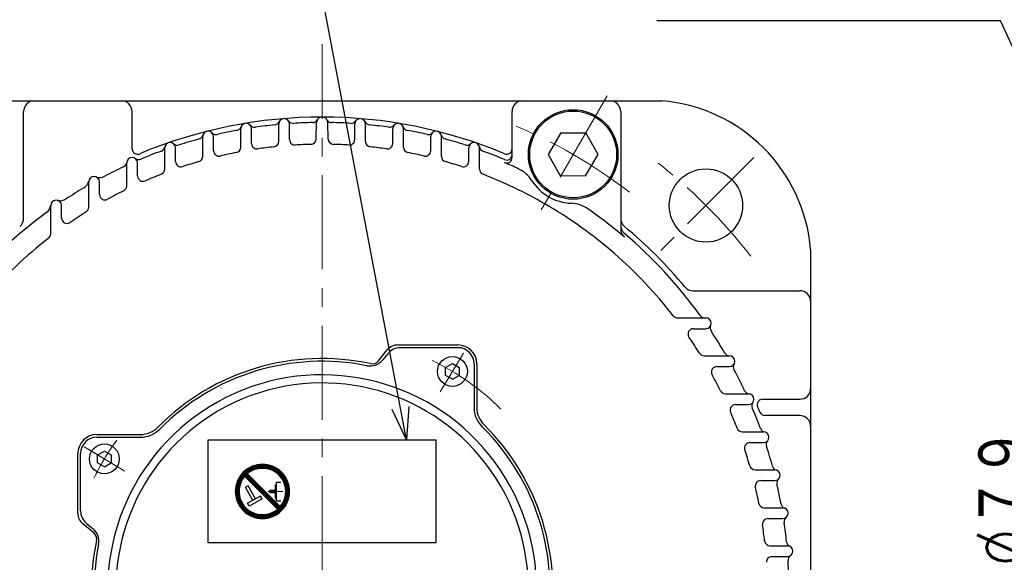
# Model space of a CAD drawing. Header units: millimetres. Extents: x 0 to 1300, y 0 to 891.
# Tile 73 of 127: x 124 to 306, y 590 to 690. Entities that reach past the tile are written whole.
import ezdxf

# ---------------------------------------------------------------- set-up
doc = ezdxf.new("R2010")
doc.units = ezdxf.units.MM
doc.header["$LTSCALE"] = 0.545669
doc.linetypes.add('CENTER', pattern=[50.8, 31.75, -6.35, 6.35, -6.35])
doc.linetypes.add('DOTSX', pattern=[6.35, 3.175, -3.175])
doc.layers.add('NoLayerName_001', color=7, linetype='Continuous')
doc.styles.get("Standard").update_dxf_attribs({"font": 'txt', "bigfont": 'extfont2'})
doc.dimstyles.get("Standard").update_dxf_attribs({"dimtxt": 2.5, "dimasz": 2.5, "dimexe": 1, "dimexo": 1, "dimtad": 1, "dimdec": 3, "dimzin": 0, "dimdsep": 46, "dimtxsty": 'Standard', "dimcen": 2.5, "dimadec": 3, "dimazin": 0, "dimtfac": 0.75, "dimtdec": 3, "dimtmove": 0, "dimatfit": 3, "dimfxl": 1, "dimarcsym": 0})

# ---------------------------------------------------------------- blocks, each defined once
blk = doc.blocks.new('_OPEN30')
at = {"color": 0, "linetype": 'ByBlock', "lineweight": -2}
for p, q in [((-1, 0.267949), (0, 0)), ((0, 0), (-1, -0.267949)), ((0, 0), (-1, 0))]:
    blk.add_line(p, q, dxfattribs=at)
blk = doc.blocks.new('*D26')
at = {"layer": 'Defpoints', "color": 0}
for p in [(341.31, 624.26), (315.19, 591.92), (315.19, 591.92)]:
    blk.add_point(p, dxfattribs=at)
at = {"layer": 'NoLayerName_001', "color": 0, "linetype": 'Continuous', "lineweight": 13}
for p, q in [((338.31, 624.26), (312.19, 624.26)), ((315.19, 619.76), (315.19, 591.92))]:
    blk.add_line(p, q, dxfattribs=at)
at = {"layer": 'NoLayerName_001', "color": 0, "lineweight": 13, "xscale": 4.5, "yscale": 4.5, "zscale": 4.5, "rotation": 90}
blk.add_blockref('_OPEN30', (315.19, 624.26), dxfattribs=at)
at = {"layer": 'NoLayerName_001', "color": 0, "lineweight": 13, "insert": (305.92, 601.91), "char_height": 10.5, "attachment_point": 5, "rotation": 90}
blk.add_mtext('\\W0.8000;%%c７９', dxfattribs=at)
blk = doc.blocks.new('_NONE')
blk = doc.blocks.new('*X14')
at = {"color": 7, "linetype": 'Continuous', "lineweight": 25}
for p, q in [((0.96, 6.07), (0, 6.07)), ((0.89, 6.14), (0.06, 6.14)), ((1.03, 6), (0.06, 6)), ((0.82, 6.21), (0.12, 6.21)), ((1.1, 5.93), (0.12, 5.93)), ((0.75, 6.28), (0.19, 6.28)), ((1.17, 5.86), (0.19, 5.86)), ((0.69, 6.34), (0.26, 6.34)), ((1.24, 5.79), (0.26, 5.79)), ((0.62, 6.41), (0.33, 6.41)), ((1.31, 5.72), (0.33, 5.72)), ((1.38, 5.66), (0.4, 5.66)), ((0.55, 6.48), (0.41, 6.48)), ((1.44, 5.59), (0.47, 5.59)), ((1.51, 5.52), (0.54, 5.52)), ((1.58, 5.45), (0.61, 5.45)), ((1.65, 5.38), (0.68, 5.38)), ((1.72, 5.31), (0.75, 5.31)), ((1.79, 5.24), (0.81, 5.24)), ((1.86, 5.17), (0.88, 5.17)), ((1.93, 5.1), (0.95, 5.1)), ((2, 5.03), (1.02, 5.03)), ((2.07, 4.97), (1.09, 4.97)), ((2.13, 4.9), (1.16, 4.9)), ((2.2, 4.83), (1.23, 4.83)), ((2.27, 4.76), (1.3, 4.76)), ((2.34, 4.69), (1.37, 4.69)), ((2.41, 4.62), (1.43, 4.62)), ((2.48, 4.55), (1.5, 4.55)), ((2.55, 4.48), (1.57, 4.48)), ((2.62, 4.41), (1.64, 4.41)), ((2.69, 4.34), (1.71, 4.34)), ((2.75, 4.28), (1.78, 4.28)), ((2.82, 4.21), (1.85, 4.21)), ((2.89, 4.14), (1.92, 4.14)), ((2.96, 4.07), (1.99, 4.07)), ((3.03, 4), (2.06, 4)), ((3.1, 3.93), (2.12, 3.93)), ((3.17, 3.86), (2.19, 3.86)), ((3.24, 3.79), (2.26, 3.79)), ((3.31, 3.72), (2.33, 3.72)), ((3.38, 3.66), (2.4, 3.66)), ((3.44, 3.59), (2.47, 3.59)), ((3.51, 3.52), (2.54, 3.52)), ((3.58, 3.45), (2.61, 3.45)), ((3.65, 3.38), (2.68, 3.38)), ((3.72, 3.31), (2.75, 3.31)), ((3.79, 3.24), (2.81, 3.24)), ((3.86, 3.17), (2.88, 3.17)), ((3.93, 3.1), (2.95, 3.1)), ((4, 3.03), (3.02, 3.03)), ((4.07, 2.97), (3.09, 2.97)), ((4.13, 2.9), (3.16, 2.9)), ((4.2, 2.83), (3.23, 2.83)), ((4.27, 2.76), (3.3, 2.76)), ((4.34, 2.69), (3.37, 2.69)), ((4.41, 2.62), (3.43, 2.62)), ((4.48, 2.55), (3.5, 2.55)), ((4.55, 2.48), (3.57, 2.48)), ((4.62, 2.41), (3.64, 2.41)), ((4.69, 2.34), (3.71, 2.34)), ((4.75, 2.28), (3.78, 2.28)), ((4.82, 2.21), (3.85, 2.21)), ((4.89, 2.14), (3.92, 2.14)), ((4.96, 2.07), (3.99, 2.07)), ((5.03, 2), (4.06, 2)), ((5.1, 1.93), (4.12, 1.93)), ((5.17, 1.86), (4.19, 1.86)), ((5.24, 1.79), (4.26, 1.79)), ((5.31, 1.72), (4.33, 1.72)), ((5.38, 1.66), (4.4, 1.66)), ((5.44, 1.59), (4.47, 1.59)), ((5.51, 1.52), (4.54, 1.52)), ((5.58, 1.45), (4.61, 1.45)), ((5.65, 1.38), (4.68, 1.38)), ((5.72, 1.31), (4.75, 1.31)), ((5.79, 1.24), (4.81, 1.24)), ((5.86, 1.17), (4.88, 1.17)), ((5.93, 1.1), (4.95, 1.1)), ((6, 1.03), (5.02, 1.03)), ((6.07, 0.97), (5.09, 0.97)), ((6.13, 0.9), (5.16, 0.9)), ((6.2, 0.83), (5.23, 0.83)), ((6.27, 0.76), (5.3, 0.76)), ((6.34, 0.69), (5.37, 0.69)), ((6.41, 0.62), (5.43, 0.62)), ((6.48, 0.55), (5.5, 0.55)), ((6.55, 0.48), (5.57, 0.48)), ((6.49, 0.41), (5.64, 0.41)), ((6.43, 0.34), (5.71, 0.34)), ((6.36, 0.28), (5.78, 0.28)), ((6.29, 0.21), (5.85, 0.21)), ((6.22, 0.14), (5.92, 0.14)), ((6.15, 0.07), (5.99, 0.07)), ((6.07, 0), (6.06, 0))]:
    blk.add_line(p, q, dxfattribs=at)
blk = doc.blocks.new('*X15')
at = {"color": 7, "linetype": 'Continuous', "lineweight": 25}
for p, q in [((0.3, 7.31), (1.54, 7.31)), ((0.39, 7.38), (1.68, 7.38)), ((0.47, 7.45), (1.83, 7.45)), ((0.57, 7.52), (2, 7.52)), ((0.66, 7.59), (2.2, 7.59)), ((0.76, 7.66), (2.44, 7.66)), ((0.87, 7.72), (2.75, 7.72)), ((0.99, 7.79), (6.05, 7.79)), ((1.11, 7.86), (5.93, 7.86)), ((1.24, 7.93), (5.8, 7.93)), ((1.38, 8), (5.66, 8)), ((1.53, 8.07), (5.51, 8.07)), ((1.69, 8.14), (5.34, 8.14)), ((1.88, 8.21), (5.16, 8.21)), ((2.1, 8.28), (4.94, 8.28)), ((2.35, 8.34), (4.69, 8.34)), ((2.69, 8.41), (4.35, 8.41)), ((4.29, 7.72), (6.17, 7.72)), ((4.6, 7.66), (6.27, 7.66)), ((4.84, 7.59), (6.38, 7.59)), ((5.04, 7.52), (6.47, 7.52)), ((5.21, 7.45), (6.56, 7.45)), ((5.36, 7.38), (6.65, 7.38)), ((5.5, 7.31), (6.74, 7.31)), ((0, 7.03), (1.08, 7.03)), ((0.04, 6.97), (0.98, 6.97)), ((0.07, 7.1), (1.18, 7.1)), ((0.11, 6.9), (0.89, 6.9)), ((0.14, 7.17), (1.29, 7.17)), ((0.17, 6.83), (0.8, 6.83)), ((0.22, 7.24), (1.41, 7.24)), ((0.24, 6.76), (0.72, 6.76)), ((0.31, 6.69), (0.64, 6.69)), ((0.38, 6.62), (0.56, 6.62)), ((0.45, 6.55), (0.49, 6.55)), ((5.63, 7.24), (6.82, 7.24)), ((5.75, 7.17), (6.89, 7.17)), ((5.86, 7.1), (6.97, 7.1)), ((5.96, 7.03), (7.04, 7.03)), ((6.06, 6.97), (7.11, 6.97)), ((6.15, 6.9), (7.17, 6.9)), ((6.24, 6.83), (7.24, 6.83)), ((6.32, 6.76), (7.3, 6.76)), ((6.4, 6.69), (7.36, 6.69)), ((6.47, 6.62), (7.41, 6.62)), ((6.55, 6.55), (7.47, 6.55)), ((6.61, 6.48), (7.52, 6.48)), ((6.68, 6.41), (7.57, 6.41)), ((6.74, 6.34), (7.62, 6.34)), ((6.8, 6.28), (7.67, 6.28)), ((6.86, 6.21), (7.71, 6.21)), ((6.91, 6.14), (7.76, 6.14)), ((6.97, 6.07), (7.8, 6.07)), ((7.02, 6), (7.84, 6)), ((7.07, 5.93), (7.88, 5.93)), ((7.11, 5.86), (7.92, 5.86)), ((7.16, 5.79), (7.95, 5.79)), ((7.2, 5.72), (7.99, 5.72)), ((7.24, 5.66), (8.02, 5.66)), ((7.28, 5.59), (8.06, 5.59)), ((7.32, 5.52), (8.09, 5.52)), ((7.36, 5.45), (8.12, 5.45)), ((7.39, 5.38), (8.15, 5.38)), ((7.42, 5.31), (8.17, 5.31)), ((7.45, 5.24), (8.2, 5.24)), ((7.48, 5.17), (8.23, 5.17)), ((7.51, 5.1), (8.25, 5.1)), ((7.54, 5.03), (8.27, 5.03)), ((7.57, 4.97), (8.29, 4.97)), ((7.59, 4.9), (8.32, 4.9)), ((7.61, 4.83), (8.34, 4.83)), ((7.64, 4.76), (8.35, 4.76)), ((7.66, 4.69), (8.37, 4.69)), ((7.68, 4.62), (8.39, 4.62)), ((7.69, 4.55), (8.4, 4.55)), ((7.71, 4.48), (8.42, 4.48)), ((7.73, 4.41), (8.43, 4.41)), ((7.74, 4.34), (8.44, 4.34)), ((7.76, 4.28), (8.46, 4.28)), ((7.77, 4.21), (8.47, 4.21)), ((7.78, 4.14), (8.48, 4.14)), ((7.79, 4.07), (8.48, 4.07)), ((7.8, 4), (8.49, 4)), ((7.81, 3.93), (8.5, 3.93)), ((7.81, 3.86), (8.5, 3.86)), ((7.82, 3.79), (8.51, 3.79)), ((7.82, 3.72), (8.51, 3.72)), ((7.83, 3.66), (8.52, 3.66)), ((7.51, 1.86), (8.25, 1.86)), ((7.54, 1.93), (8.27, 1.93)), ((7.57, 2), (8.29, 2)), ((7.59, 2.07), (8.32, 2.07)), ((7.61, 2.14), (8.34, 2.14)), ((7.64, 2.21), (8.35, 2.21)), ((7.66, 2.28), (8.37, 2.28)), ((7.68, 2.34), (8.39, 2.34)), ((7.69, 2.41), (8.4, 2.41)), ((7.71, 2.48), (8.42, 2.48)), ((7.73, 2.55), (8.43, 2.55)), ((7.74, 2.62), (8.44, 2.62)), ((7.76, 2.69), (8.46, 2.69)), ((7.77, 2.76), (8.47, 2.76)), ((7.78, 2.83), (8.48, 2.83)), ((7.79, 2.9), (8.48, 2.9)), ((7.8, 2.97), (8.49, 2.97)), ((7.81, 3.1), (8.5, 3.1)), ((7.81, 3.03), (8.5, 3.03)), ((7.82, 3.24), (8.51, 3.24)), ((7.82, 3.17), (8.51, 3.17)), ((7.83, 3.59), (8.52, 3.59)), ((7.83, 3.52), (8.52, 3.52)), ((7.83, 3.45), (8.52, 3.45)), ((7.83, 3.38), (8.52, 3.38)), ((7.83, 3.31), (8.52, 3.31)), ((6.59, 0.41), (7.47, 0.41)), ((6.61, 0.48), (7.52, 0.48)), ((6.66, 0.34), (7.41, 0.34)), ((6.68, 0.55), (7.57, 0.55)), ((6.73, 0.28), (7.36, 0.28)), ((6.74, 0.62), (7.62, 0.62)), ((6.8, 0.69), (7.67, 0.69)), ((6.8, 0.21), (7.3, 0.21)), ((6.86, 0.76), (7.71, 0.76)), ((6.86, 0.14), (7.24, 0.14)), ((6.91, 0.83), (7.76, 0.83)), ((6.93, 0.07), (7.17, 0.07)), ((6.97, 0.9), (7.8, 0.9)), ((7, 0), (7.11, 0)), ((7.02, 0.97), (7.84, 0.97)), ((7.07, 1.03), (7.88, 1.03)), ((7.11, 1.1), (7.92, 1.1)), ((7.16, 1.17), (7.95, 1.17)), ((7.2, 1.24), (7.99, 1.24)), ((7.24, 1.31), (8.02, 1.31)), ((7.28, 1.38), (8.06, 1.38)), ((7.32, 1.45), (8.09, 1.45)), ((7.36, 1.52), (8.12, 1.52)), ((7.39, 1.59), (8.15, 1.59)), ((7.42, 1.66), (8.17, 1.66)), ((7.45, 1.72), (8.2, 1.72)), ((7.48, 1.79), (8.23, 1.79))]:
    blk.add_line(p, q, dxfattribs=at)
blk = doc.blocks.new('*X16')
at = {"color": 7, "linetype": 'Continuous', "lineweight": 25}
for p, q in [((1.41, 7.31), (0.6, 7.31)), ((1.45, 7.38), (0.64, 7.38)), ((1.5, 7.45), (0.68, 7.45)), ((1.55, 7.52), (0.72, 7.52)), ((1.6, 7.59), (0.76, 7.59)), ((1.66, 7.66), (0.81, 7.66)), ((1.72, 7.72), (0.85, 7.72)), ((1.78, 7.79), (0.9, 7.79)), ((1.84, 7.86), (0.95, 7.86)), ((1.9, 7.93), (1, 7.93)), ((1.93, 8), (1.05, 8)), ((1.86, 8.07), (1.11, 8.07)), ((1.79, 8.14), (1.16, 8.14)), ((1.72, 8.21), (1.22, 8.21)), ((1.66, 8.28), (1.28, 8.28)), ((1.59, 8.34), (1.35, 8.34)), ((1.52, 8.41), (1.41, 8.41)), ((0.73, 5.52), (0.03, 5.52)), ((0.72, 5.45), (0.03, 5.45)), ((0.74, 5.59), (0.04, 5.59)), ((0.75, 5.66), (0.05, 5.66)), ((0.76, 5.72), (0.06, 5.72)), ((0.78, 5.79), (0.07, 5.79)), ((0.79, 5.86), (0.09, 5.86)), ((0.81, 5.93), (0.1, 5.93)), ((0.82, 6), (0.12, 6)), ((0.84, 6.07), (0.13, 6.07)), ((0.86, 6.14), (0.15, 6.14)), ((0.88, 6.21), (0.17, 6.21)), ((0.9, 6.28), (0.18, 6.28)), ((0.93, 6.34), (0.2, 6.34)), ((0.95, 6.41), (0.22, 6.41)), ((0.98, 6.48), (0.25, 6.48)), ((1.01, 6.55), (0.27, 6.55)), ((1.03, 6.62), (0.29, 6.62)), ((1.06, 6.69), (0.32, 6.69)), ((1.1, 6.76), (0.35, 6.76)), ((1.13, 6.83), (0.37, 6.83)), ((1.16, 6.9), (0.4, 6.9)), ((1.2, 6.97), (0.43, 6.97)), ((1.24, 7.03), (0.46, 7.03)), ((1.28, 7.1), (0.5, 7.1)), ((1.32, 7.17), (0.53, 7.17)), ((1.36, 7.24), (0.57, 7.24)), ((0.69, 5.1), (0, 5.1)), ((0.69, 5.03), (0, 5.03)), ((0.69, 4.97), (0, 4.97)), ((0.69, 4.9), (0, 4.9)), ((0.69, 4.83), (0, 4.83)), ((0.69, 4.76), (0, 4.76)), ((0.71, 5.31), (0.01, 5.31)), ((0.7, 5.24), (0.01, 5.24)), ((0.7, 5.17), (0.01, 5.17)), ((0.7, 4.69), (0.01, 4.69)), ((0.7, 4.62), (0.01, 4.62)), ((0.71, 4.55), (0.01, 4.55)), ((0.71, 5.38), (0.02, 5.38)), ((0.71, 4.48), (0.02, 4.48)), ((0.72, 4.41), (0.03, 4.41)), ((0.73, 4.34), (0.03, 4.34)), ((0.74, 4.28), (0.04, 4.28)), ((0.75, 4.21), (0.05, 4.21)), ((0.76, 4.14), (0.06, 4.14)), ((0.78, 4.07), (0.07, 4.07)), ((0.79, 4), (0.09, 4)), ((0.81, 3.93), (0.1, 3.93)), ((0.82, 3.86), (0.12, 3.86)), ((0.84, 3.79), (0.13, 3.79)), ((0.86, 3.72), (0.15, 3.72)), ((0.88, 3.66), (0.17, 3.66)), ((0.9, 3.59), (0.18, 3.59)), ((0.93, 3.52), (0.2, 3.52)), ((0.95, 3.45), (0.22, 3.45)), ((0.98, 3.38), (0.25, 3.38)), ((1.01, 3.31), (0.27, 3.31)), ((1.03, 3.24), (0.29, 3.24)), ((1.06, 3.17), (0.32, 3.17)), ((1.1, 3.1), (0.35, 3.1)), ((1.13, 3.03), (0.37, 3.03)), ((1.16, 2.97), (0.4, 2.97)), ((1.2, 2.9), (0.43, 2.9)), ((1.24, 2.83), (0.46, 2.83)), ((1.28, 2.76), (0.5, 2.76)), ((1.32, 2.69), (0.53, 2.69)), ((1.36, 2.62), (0.57, 2.62)), ((1.41, 2.55), (0.6, 2.55)), ((1.45, 2.48), (0.64, 2.48)), ((1.5, 2.41), (0.68, 2.41)), ((1.55, 2.34), (0.72, 2.34)), ((1.6, 2.28), (0.76, 2.28)), ((1.66, 2.21), (0.81, 2.21)), ((1.72, 2.14), (0.85, 2.14)), ((1.78, 2.07), (0.9, 2.07)), ((1.84, 2), (0.95, 2)), ((1.9, 1.93), (1, 1.93)), ((1.97, 1.86), (1.05, 1.86)), ((8.07, 1.86), (8.03, 1.86)), ((2.04, 1.79), (1.11, 1.79)), ((2.12, 1.72), (1.16, 1.72)), ((2.2, 1.66), (1.22, 1.66)), ((2.28, 1.59), (1.28, 1.59)), ((2.37, 1.52), (1.35, 1.52)), ((2.46, 1.45), (1.41, 1.45)), ((2.56, 1.38), (1.48, 1.38)), ((2.66, 1.31), (1.55, 1.31)), ((2.77, 1.24), (1.63, 1.24)), ((2.89, 1.17), (1.7, 1.17)), ((3.02, 1.1), (1.78, 1.1)), ((3.16, 1.03), (1.87, 1.03)), ((3.31, 0.97), (1.95, 0.97)), ((3.48, 0.9), (2.05, 0.9)), ((3.68, 0.83), (2.14, 0.83)), ((3.92, 0.76), (2.24, 0.76)), ((4.23, 0.69), (2.35, 0.69)), ((7.53, 0.62), (2.47, 0.62)), ((7.41, 0.55), (2.59, 0.55)), ((7.28, 0.48), (2.72, 0.48)), ((7.14, 0.41), (2.86, 0.41)), ((6.99, 0.34), (3.01, 0.34)), ((6.82, 0.28), (3.18, 0.28)), ((6.64, 0.21), (3.36, 0.21)), ((6.42, 0.14), (3.58, 0.14)), ((6.17, 0.07), (3.83, 0.07)), ((7.65, 0.69), (5.77, 0.69)), ((7.76, 0.76), (6.08, 0.76)), ((7.86, 0.83), (6.32, 0.83)), ((7.95, 0.9), (6.52, 0.9)), ((8.05, 0.97), (6.69, 0.97)), ((8.13, 1.03), (6.84, 1.03)), ((8.22, 1.1), (6.98, 1.1)), ((8.3, 1.17), (7.11, 1.17)), ((8.37, 1.24), (7.23, 1.24)), ((8.45, 1.31), (7.34, 1.31)), ((8.52, 1.38), (7.44, 1.38)), ((8.48, 1.45), (7.54, 1.45)), ((8.41, 1.52), (7.63, 1.52)), ((8.34, 1.59), (7.72, 1.59)), ((8.28, 1.66), (7.8, 1.66)), ((8.21, 1.72), (7.88, 1.72)), ((8.14, 1.79), (7.95, 1.79)), ((5.83, 0), (4.17, 0))]:
    blk.add_line(p, q, dxfattribs=at)
blk = doc.blocks.new('JZB_0007')
at = {"layer": 'NoLayerName_001', "color": 7, "linetype": 'Continuous', "lineweight": 25}
for p, q in [((7.79, 1.72), (1.72, 7.79)), ((8.28, 2.21), (2.21, 8.28)), ((2.36, 6.03), (1.88, 5.77)), ((3.22, 3.36), (1.88, 5.77)), ((3.7, 3.62), (2.36, 6.03)), ((7.39, 6.24), (7.59, 6.24)), ((7.39, 3.76), (7.39, 6.24)), ((7.59, 3.28), (7.59, 6.72)), ((7.59, 6.72), (8.38, 6.72)), ((4.67, 4.16), (2.26, 2.82)), ((4.97, 3.62), (4.67, 4.16)), ((6.35, 4.79), (6.35, 5.21)), ((6.35, 5.21), (7.39, 5.21)), ((6.35, 4.79), (7.39, 4.79)), ((7.39, 3.76), (7.59, 3.76)), ((2.56, 2.28), (2.26, 2.82)), ((4.97, 3.62), (2.56, 2.28)), ((7.59, 3.28), (8.38, 3.28))]:
    blk.add_line(p, q, dxfattribs=at)
at = {"layer": 'NoLayerName_001', "color": 2, "linetype": 'CENTER', "lineweight": 13}
blk.add_line((6.01, 5), (8.78, 5), dxfattribs=at)
at = {"layer": 'NoLayerName_001', "color": 7, "linetype": 'Continuous', "lineweight": 25}
for radius, start, end in [(5, 315, 135), (4.31, 319.5886, 130.4114), (5, 135, 315), (4.31, 139.5886, 319.5886)]:
    blk.add_arc((5, 5), radius, start, end, dxfattribs=at)
for name, p in [('*X15', (1.48, 1.52)), ('*X16', (0, 0.07)), ('*X14', (1.73, 1.72))]:
    blk.add_blockref(name, p)

msp = doc.modelspace()

# ---------------------------------------------------------------- linework, layer by layer
at = {"layer": 'NoLayerName_001', "color": 4, "linetype": 'CENTER', "lineweight": 13}
for p, q in [((180, 588.4999), (180, 685.45)), ((232.5, 675.9327), (220, 654.282)), ((259.5495, 664.5495), (241.8718, 646.8718)), ((201.7541, 621.3778), (206.0396, 628.5101)), ((143.6222, 606.7541), (136.1756, 611.2285)), ((142.4865, 607.4365), (137.135, 610.652))]:
    msp.add_line(p, q, dxfattribs=at)
at = {"layer": 'NoLayerName_001', "color": 7, "linetype": 'Continuous', "lineweight": 25}
for p, q in [((117.4, 675), (242.601, 675)), ((125, 653.352), (125, 673)), ((145, 666.1665), (145, 673)), ((215, 664.5377), (215, 673)), ((235, 673), (235, 651.3871)), ((165, 666.4432), (165, 669.8528)), ((167, 667.1279), (167, 669.8528)), ((172, 667.5106), (172, 670.7146)), ((174, 667.8493), (174, 670.7146)), ((178.894, 667.9471), (178.974, 671.0005)), ((181.106, 667.9471), (181.026, 671.0005)), ((186, 667.8493), (186, 670.7146)), ((188, 667.5106), (188, 670.7146)), ((193, 667.1279), (193, 669.8528)), ((195, 666.4432), (195, 669.8528)), ((158, 664.7496), (158, 668.3966)), ((160, 665.796), (160, 668.3966)), ((200, 665.796), (200, 668.3966)), ((202, 664.7496), (202, 668.3966)), ((223.9625, 669.0694), (221.6421, 665.0884)), ((223.9625, 669.0694), (228.5703, 669.0884)), ((230.8578, 665.1263), (228.5703, 669.0884)), ((151, 662.3886), (151, 666.3142)), ((153, 663.8226), (153, 666.3142)), ((207, 663.8226), (207, 666.3142)), ((209, 662.3886), (209, 666.3142)), ((221.6421, 665.0884), (223.9296, 661.1263)), ((228.5375, 661.1453), (230.8578, 665.1263)), ((144, 659.2967), (144, 663.5557)), ((146, 661.1577), (146, 663.5557)), ((228.5375, 661.1453), (223.9296, 661.1263)), ((137, 655.3776), (137, 660.0467)), ((139, 657.7255), (139, 660.0467)), ((130, 650.4828), (130, 655.6753)), ((132, 653.4105), (132, 655.7178)), ((270, 647.6), (270, 522.399)), ((248.352, 640), (268, 640)), ((245.4828, 635), (250.6753, 635)), ((248.4105, 633), (250.7178, 633)), ((193.9545, 630), (205, 630)), ((205, 629.5), (194.4317, 629.5)), ((190.3967, 627.0774), (192.0109, 629.0725)), ((192.0995, 628.387), (191.1689, 627.2368)), ((250.3776, 628), (255.0467, 628)), ((202.7517, 625.84), (204.0017, 626.5617)), ((202.7517, 624.3967), (202.7517, 625.84)), ((204.0017, 626.5617), (205.2517, 625.84)), ((205.2517, 625.84), (205.2517, 624.3967)), ((208, 626.5), (208, 618.4664)), ((208.5, 626.5), (208.5, 618.4664)), ((252.7255, 626), (255.0467, 626)), ((204.0017, 623.675), (202.7517, 624.3967)), ((204.0017, 623.675), (205.2517, 624.3967)), ((254.2967, 621), (258.5557, 621)), ((256.1577, 619), (258.5557, 619)), ((261.1665, 620), (268, 620)), ((268, 617), (261.5782, 617)), ((138.5, 613.5), (146.5336, 613.5)), ((257.3886, 614), (261.3142, 614)), ((138.5, 613), (146.5336, 613)), ((159, 593.5), (159, 612.5)), ((159, 612.5), (201, 612.5)), ((201, 593.5), (201, 612.5)), ((258.8226, 612), (261.3142, 612)), ((135, 598.9545), (135, 610)), ((135.5, 599.4317), (135.5, 610)), ((138.6316, 609.7234), (139.8816, 610.445)), ((138.6316, 608.28), (138.6316, 609.7234)), ((139.8816, 610.445), (141.1316, 609.7234)), ((141.1316, 609.7234), (141.1316, 608.28)), ((139.8816, 607.5583), (138.6316, 608.28)), ((139.8816, 607.5583), (141.1316, 608.28)), ((259.7496, 607), (263.3966, 607)), ((260.796, 605), (263.3966, 605)), ((261.4432, 600), (264.8528, 600)), ((137.9226, 595.3967), (135.9275, 597.0109)), ((136.613, 597.0995), (137.7632, 596.1689)), ((262.1279, 598), (264.8528, 598)), ((201, 593.5), (159, 593.5)), ((262.5106, 593), (265.7146, 593)), ((262.8493, 591), (265.7146, 591))]:
    msp.add_line(p, q, dxfattribs=at)
at = {"layer": 'NoLayerName_001', "color": 2, "linetype": 'DOTSX', "lineweight": 13}
msp.add_line((208.4827, 674.5), (208.5173, 674.5), dxfattribs=at)
at = {"layer": 'NoLayerName_001', "color": 7, "linetype": 'Continuous', "lineweight": 25}
for centre, radius in [((226.25, 665.1074), 8.25), ((226.25, 665.1074), 8), ((250.7107, 655.7107), 6.75), ((204.0017, 625.1184), 2.75), ((139.8816, 609.0017), 2.75)]:
    msp.add_circle(centre, radius, dxfattribs=at)
for centre, radius, start, end in [((127, 673), 2, 90, 180), ((143, 673), 2, 0, 90), ((217, 673), 2, 90, 180), ((233, 673), 2, 0, 90), ((240.105, 645.104), 30.0001, 4.775, 85.2253), ((180, 585), 87, 67.271577, 112.728423), ((173, 670.7146), 1, 0, 180), ((174.6562, 671.8357), 1, 214.093461, 273.521463), ((178.2425, 671.9822), 1, 271.157533, 330.148993), ((180, 670.9736), 1.0264, 1.5, 178.5), ((181.7575, 671.9822), 1, 209.851007, 268.842467), ((185.3438, 671.8357), 1, 266.478537, 325.906539), ((187, 670.7146), 1, 0, 180), ((159, 668.3966), 1, 0, 180), ((180, 585), 86, 100.516228, 102.986424), ((164.1213, 670.5387), 1, 280.516228, 339.94423), ((166, 669.8528), 1, 0, 180), ((167.5588, 671.1058), 1, 218.793601, 278.221603), ((180, 585), 86, 95.816087, 98.221603), ((171.1838, 671.5521), 1, 275.816087, 335.244089), ((180, 585), 86, 91.157533, 93.521463), ((180, 585), 86, 86.478537, 88.842467), ((188.8162, 671.5521), 1, 204.755911, 264.183913), ((180, 585), 86, 81.778397, 84.183913), ((192.4412, 671.1058), 1, 261.778397, 321.206399), ((194, 669.8528), 1, 0, 180), ((195.8787, 670.5387), 1, 200.05577, 259.483772), ((180, 585), 86, 77.013576, 79.483772), ((201, 668.3966), 1, 0, 180), ((180, 585), 86, 105.281049, 107.85349), ((157.0708, 668.9241), 1, 285.281049, 344.709051), ((160.4493, 669.7748), 1, 223.558423, 282.986424), ((175, 667.8493), 1, 180, 273.453644), ((177.8944, 667.9733), 1, 271.453698, 358.5), ((182.1056, 667.9733), 1, 181.5, 268.546302), ((185, 667.8493), 1, 266.546356, 0), ((199.5507, 669.7748), 1, 257.013576, 316.441577), ((202.9292, 668.9241), 1, 195.290949, 254.718951), ((180, 585), 86, 72.14651, 74.718951), ((146, 666.1665), 1, 180, 292.728423), ((180, 585), 86, 110.148115, 112.867747), ((150.033, 666.6761), 1, 290.148115, 349.576117), ((152, 666.3142), 1, 0, 180), ((153.3272, 667.8104), 1, 228.425488, 287.85349), ((161, 665.796), 1, 180, 283.233241), ((164, 666.4432), 1, 281.114546, 0), ((168, 667.1279), 1, 180, 278.312861), ((180, 585), 82, 96.225035, 98.312861), ((171, 667.5106), 1, 276.225035, 0), ((180, 585), 82, 91.453698, 93.453644), ((180, 585), 82, 86.546356, 88.546302), ((189, 667.5106), 1, 180, 263.774965), ((180, 585), 82, 81.687139, 83.774965), ((192, 667.1279), 1, 261.687139, 0), ((196, 666.4432), 1, 180, 258.885454), ((199, 665.796), 1, 256.766759, 0), ((206.6728, 667.8104), 1, 252.14651, 311.574512), ((208, 666.3142), 1, 0, 180), ((209.967, 666.6761), 1, 190.423883, 249.851885), ((180, 585), 86, 66.995427, 69.851885), ((214, 666.1665), 1, 247.271577, 0), ((145, 663.5557), 1, 0, 180), ((146.1913, 665.1622), 1, 233.439745, 292.867747), ((157, 664.7496), 1, 286.087703, 0), ((180, 585), 82, 101.114546, 103.233241), ((180, 585), 82, 76.766759, 78.885454), ((203, 664.7496), 1, 180, 253.912297), ((214, 664.5377), 1, 246.854741, 0), ((214, 665.0812), 1, 246.995427, 0), ((180, 585), 86, 115.162372, 117.76089), ((143.0089, 663.7443), 1, 295.162372, 354.590374), ((150, 662.3886), 1, 291.189013, 0), ((154, 663.8226), 1, 180, 288.255382), ((180, 585), 82, 106.087703, 108.255382), ((180, 585), 82, 71.744618, 73.912297), ((206, 663.8226), 1, 251.744618, 0), ((210, 662.3886), 1, 180, 248.810987), ((180, 585), 85.5, 65.001506, 66.854741), ((213.5963, 657.0524), 6, 32.47967, 65.001506), ((138, 660.0467), 1, 0, 180), ((139.0111, 662.8711), 2, 250.303348, 297.76089), ((147, 661.1577), 1, 180, 293.427627), ((180, 585), 82, 111.189013, 113.427627), ((180, 585), 82, 60.00001, 68.810987), ((180, 585), 86, 120.70639, 123.26126), ((135.0638, 660.662), 2, 300.70639, 348.163932), ((143, 659.2967), 1, 296.473454, 0), ((226.25, 665.1074), 9, 212.47967, 267.520347), ((131, 655.6753), 1, 4.155354, 180), ((131.7357, 658.5837), 2, 255.803718, 303.26126), ((140, 657.7255), 1, 180, 298.81138), ((180, 585), 82, 116.473454, 118.81138), ((128.0183, 656.0064), 2, 306.20676, 353.664303), ((136, 655.3776), 1, 302.013596, 0), ((180, 585), 82, 37.912536, 60.00001), ((225.601, 650.1214), 6, 54.998511, 87.520347), ((180, 585), 85.5, 49.350603, 54.998511), ((180, 585), 86, 126.20676, 139.629534), ((123, 653.352), 2, 309.825341, 0), ((133, 653.4105), 1, 180, 304.490186), ((180, 585), 82, 122.013596, 124.490186), ((237, 653.352), 2, 180, 230.174659), ((237, 652.0448), 2, 180, 229.629534), ((237, 651.3871), 2, 180, 229.350603), ((180, 585), 87, 39.825341, 50.174659), ((180, 585), 82, 127.912536, 150.00001), ((129, 650.4828), 1, 307.912536, 0), ((180, 585), 86, 35.888298, 49.629534), ((248.352, 642), 2, 219.825341, 270), ((268, 638), 2, 0, 90), ((245.4828, 636), 1, 217.912536, 270), ((250.484, 636), 1, 215.888298, 270), ((250.6753, 634), 1, 274.155354, 90), ((252.4753, 633.1282), 1, 154.158696, 213.586698), ((248.4105, 632), 1, 90, 214.490186), ((180, 585), 82, 32.013596, 34.490186), ((180, 585), 86, 30.380961, 33.586698), ((193.9545, 627.5), 2.5, 90, 141.023832), ((194.4317, 626.5), 3, 90, 141.023832), ((205, 626.5), 3.5, 0, 90), ((205, 626.5), 3, 0, 90), ((250.3776, 629), 1, 212.013596, 270), ((255.0533, 629), 1, 210.380961, 270), ((255.0467, 627), 1, 270, 90), ((180, 585), 42.5, 77.890171, 135.402055), ((180, 585), 42, 78.675206, 135.402055), ((188.8367, 629.1238), 3, 258.675206, 321.023832), ((189.2306, 628.0209), 1.5, 257.890171, 321.023832), ((252.7255, 625), 1, 90, 208.81138), ((256.7548, 625.9597), 1, 148.658326, 208.086328), ((180, 585), 39.5, 318.330134, 270), ((180, 585), 82, 26.473454, 28.81138), ((180, 585), 86, 25.162372, 28.086328), ((180, 585), 38, 319.685091, 270.716216), ((160.0137, 624.7592), 3, 296.687893, 296.868637), ((254.2967, 622), 1, 206.473454, 270), ((258.7443, 621.9911), 1, 205.162372, 264.590374), ((258.5557, 620), 1, 270, 90), ((268, 622), 2, 270, 0), ((256.1577, 618), 1, 90, 203.427627), ((260.1622, 618.8087), 1, 143.439745, 202.867747), ((261.1665, 619), 1, 90, 202.728423), ((180, 585), 87, 22.024313, 22.728423), ((213, 618.4664), 5, 180, 225.402055), ((213, 618.4664), 4.5, 180, 225.402055), ((180, 585), 82, 21.189013, 23.427627), ((180, 585), 86, 20.148115, 22.867747), ((261.5782, 618), 1, 202.024313, 270), ((268, 615), 2, 0, 90), ((180, 585), 42.5, 348.675206, 45.402055), ((138.5, 610), 3.5, 90, 180), ((146.5336, 618), 4.5, 270, 315.402055), ((146.5336, 618), 5, 270, 315.402055), ((180, 585), 42, 348.675206, 45.402055), ((257.3886, 615), 1, 201.189013, 270), ((261.6761, 614.967), 1, 200.148115, 259.576117), ((261.3142, 613), 1, 270, 90), ((138.5, 610), 3, 90, 180), ((258.8226, 611), 1, 90, 198.255382), ((262.8104, 611.6728), 1, 138.425488, 197.85349), ((180, 585), 86, 15.281049, 17.85349), ((180, 585), 82, 16.087703, 18.255382), ((259.7496, 608), 1, 196.087703, 270), ((263.9241, 607.9292), 1, 195.281049, 254.709051), ((263.3966, 606), 1, 270, 90), ((260.796, 604), 1, 90, 193.233241), ((264.7748, 604.5507), 1, 133.558423, 192.986424), ((180, 585), 86, 10.516228, 12.986424), ((180, 585), 82, 11.114546, 13.233241), ((261.4432, 601), 1, 191.114546, 270), ((265.5387, 600.8787), 1, 190.516228, 249.94423), ((137.5, 598.9545), 2.5, 180, 231.023832), ((138.5, 599.4317), 3, 180, 231.023832), ((264.8528, 599), 1, 270, 90), ((262.1279, 597), 1, 90, 188.312861), ((180, 585), 82, 6.225035, 8.312861), ((266.1058, 597.4412), 1, 128.793601, 188.221603), ((180, 585), 86, 5.816087, 8.221603), ((135.8762, 593.8367), 3, 348.675206, 51.023832), ((136.9791, 594.2306), 1.5, 347.890171, 51.023832), ((180, 585), 42.5, 167.890171, 225.402055), ((180, 585), 42, 168.675206, 225.402055), ((262.5106, 594), 1, 186.225035, 270), ((266.5521, 593.8162), 1, 185.816087, 245.244089), ((265.7146, 592), 1, 270, 90), ((262.8493, 590), 1, 90, 183.453644), ((266.8357, 590.3438), 1, 124.093461, 183.521463), ((180, 585), 86, 1.157533, 3.521463)]:
    msp.add_arc(centre, radius, start, end, dxfattribs=at)
at = {"layer": 'NoLayerName_001', "color": 4, "linetype": 'CENTER', "lineweight": 13}
for radius, start, end in [(92.5, 52.251424, 67.748576), (100, 37.833357, 52.166643), (46.75, 45.196788, 64.285941), (46.75, 144.059244, 154.030893), (46.75, 145.202433, 152.991742)]:
    msp.add_arc((180, 585), radius, start, end, dxfattribs=at)

# ---------------------------------------------------------------- block references
at = {"layer": 'NoLayerName_001'}
msp.add_blockref('JZB_0007', (164, 598), dxfattribs=at)

# ---------------------------------------------------------------- dimensions: what is measured, and where the dimension line sits
at = {"layer": 'NoLayerName_001', "color": 3, "linetype": 'Continuous', "lineweight": 13}
dim = msp.add_linear_dim(base=(315.1896, 591.9159), p1=(341.3078, 624.2648), p2=(315.1896, 591.9159), angle=270, text='\\W0.8000;%%c７９', dimstyle='Standard', override={"dimtxt": 10.5, "dimasz": 4.5, "dimexe": 3, "dimexo": 3, "dimgap": 3, "dimzin": 8, "dimpost": '%%c<>', "dimblk1": 'OPEN30', "dimblk2": 'NONE', "dimsah": 1, "dimse2": 1, "dimclrd": 0, "dimclre": 0, "dimclrt": 0, "dimtp": 0, "dimtm": 0, "dimatfit": 2, "dimlwd": 13, "dimlwe": 13}, dxfattribs=at)
dim.commit()
dim.dimension.update_dxf_attribs({"geometry": '*D26', "text_midpoint": (315.1896, 601.9148), "dimtype": 160})

# ---------------------------------------------------------------- leaders
at = {"layer": 'NoLayerName_001', "color": 3, "linetype": 'Continuous', "lineweight": 13, "annotation_type": 0, "has_hookline": 1, "hookline_direction": 1}
for points, override, text_width in [([(434.6, 602.75), (310.7369, 750.0475), (304.7369, 750.0475)], {"dimtxt": 9.6, "dimasz": 6, "dimldrblk": 'OPEN30'}, 77.8023), ([(195.5392, 612.5), (172.4999, 733.7767), (166.4999, 733.7767)], {"dimtxt": 10.5, "dimasz": 6, "dimldrblk": 'OPEN30'}, 85.0963), ([(335.488, 623.7014), (304.9897, 689.7149), (298.9897, 689.7149)], {"dimtxt": 9.6, "dimasz": 6, "dimldrblk": 'OPEN30'}, 56.6812)]:
    msp.add_leader(points, dimstyle='Standard', override=override, dxfattribs=dict(at, text_width=text_width))

doc.saveas('drawing.dxf')
